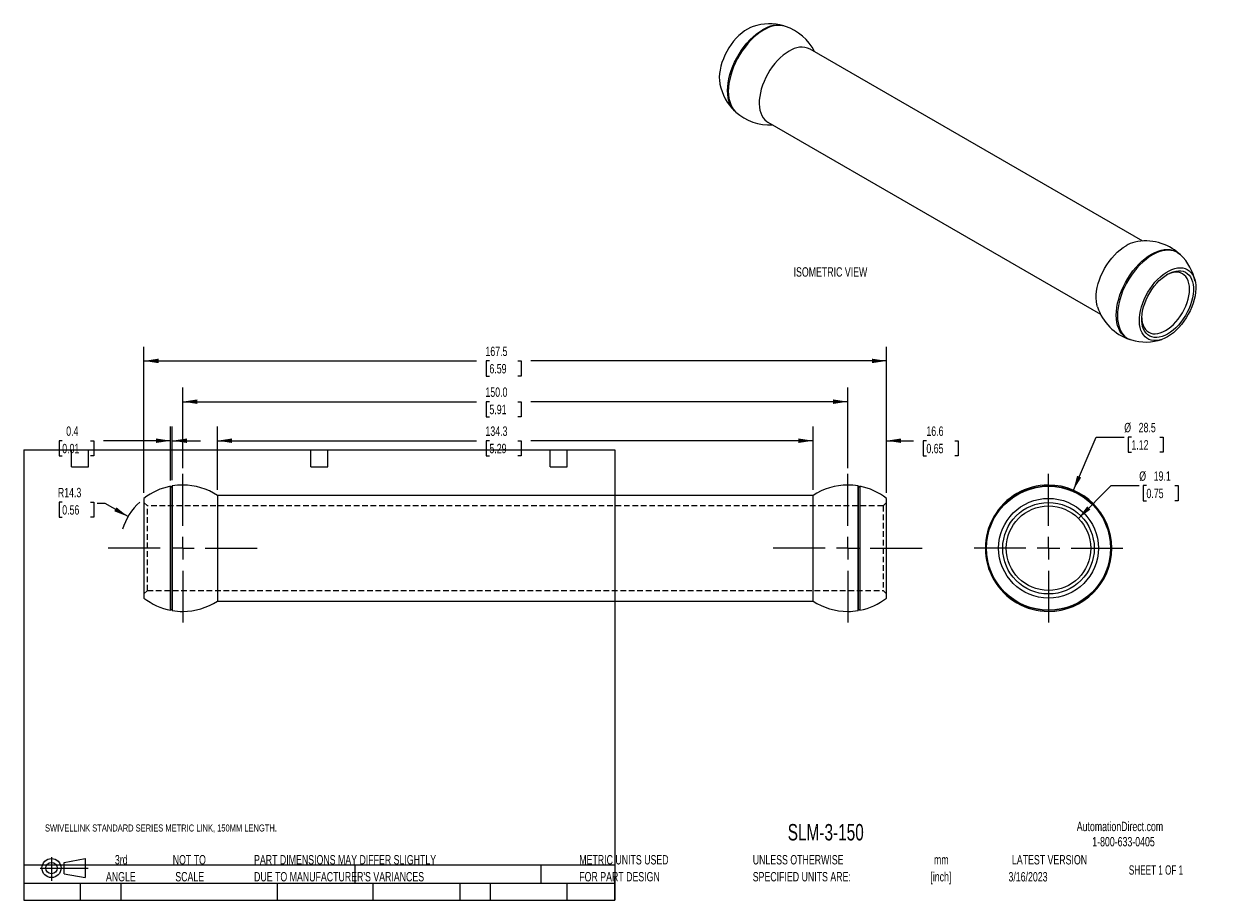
# Model space of a CAD drawing. Header units: millimetres. Extents: x 6 to 543, y 6 to 402.
import ezdxf

# ---------------------------------------------------------------- set-up
doc = ezdxf.new("R2010")
doc.units = ezdxf.units.MM
doc.header["$LTSCALE"] = 2
doc.linetypes.add('CENTERX2', pattern=[20.32, 12.7, -2.54, 2.54, -2.54])
doc.linetypes.add('HIDDEN', pattern=[1.905, 1.27, -0.635])
doc.layers.add('CENTER', color=40, linetype='CENTERX2')
doc.layers.add('HIDDEN', color=102, linetype='HIDDEN')
doc.layers.add('DIMENSIONS', color=140, linetype='Continuous', lineweight=25)
doc.layers.add('TEXT', color=140, linetype='Continuous', lineweight=25)
doc.styles.add('SLDTEXTSTYLE0', font='TXT', dxfattribs={"width": 0.7})
doc.styles.add('SLDTEXTSTYLE1', font='TXT', dxfattribs={"width": 0.65})
doc.dimstyles.new('SLDDIMSTYLE0', dxfattribs={"dimtxt": 4.316016, "dimasz": 6.604, "dimexe": 0, "dimexo": 0.0625, "dimgap": 1.079004, "dimtad": 0, "dimtih": 1, "dimtoh": 1, "dimlfac": 0.5, "dimrnd": 1e-09, "dimzin": 12, "dimdsep": 46, "dimtxsty": 'SLDTEXTSTYLE0', "dimsah": 1, "dimcen": 0, "dimadec": 0, "dimazin": 3, "dimtfac": 1, "dimtofl": 0, "dimtmove": 0, "dimatfit": 3, "dimfxl": 0, "dimfrac": 2, "dimtolj": 1, "dimtzin": 12, "dimarcsym": 0})
doc.dimstyles.new('SLDDIMSTYLE1', dxfattribs={"dimtxt": 4.316016, "dimasz": 6.604, "dimexe": 0, "dimexo": 0.0625, "dimgap": 1.079004, "dimtad": 0, "dimtih": 1, "dimtoh": 1, "dimlfac": 0.5, "dimrnd": 1e-09, "dimzin": 12, "dimdsep": 46, "dimtxsty": 'SLDTEXTSTYLE0', "dimsah": 1, "dimcen": 0, "dimadec": 0, "dimazin": 3, "dimtfac": 1, "dimtofl": 0, "dimtmove": 0, "dimatfit": 3, "dimfxl": 0, "dimfrac": 2, "dimtolj": 1, "dimtzin": 12, "dimarcsym": 0})
doc.dimstyles.new('SLDDIMSTYLE2', dxfattribs={"dimtxt": 4.316016, "dimasz": 6.604, "dimexe": 0, "dimexo": 0.0625, "dimgap": 1.079004, "dimtad": 0, "dimtih": 1, "dimtoh": 1, "dimlfac": 0.5, "dimrnd": 1e-09, "dimdsep": 46, "dimtxsty": 'SLDTEXTSTYLE0', "dimsah": 1, "dimcen": 0.09, "dimadec": 0, "dimazin": 2, "dimtfac": 1, "dimtmove": 0, "dimatfit": 0, "dimfxl": 0, "dimfrac": 2, "dimtolj": 1, "dimtzin": 12, "dimarcsym": 0})
doc.dimstyles.new('SLDDIMSTYLE3', dxfattribs={"dimtxt": 4.316016, "dimasz": 6.604, "dimexe": 0, "dimexo": 0.0625, "dimgap": 1.079004, "dimtad": 0, "dimtih": 1, "dimtoh": 1, "dimlfac": 0.5, "dimrnd": 1e-09, "dimzin": 12, "dimdsep": 46, "dimtxsty": 'SLDTEXTSTYLE0', "dimsah": 1, "dimcen": 0.09, "dimadec": 0, "dimazin": 3, "dimtfac": 1, "dimtofl": 0, "dimtmove": 0, "dimatfit": 3, "dimfxl": 0, "dimfrac": 2, "dimtolj": 1, "dimtzin": 12, "dimarcsym": 0})
doc.dimstyles.new('SLDDIMSTYLE4', dxfattribs={"dimtxt": 4.316016, "dimasz": 6.604, "dimexe": 0, "dimexo": 0.0625, "dimgap": 1.079004, "dimtad": 0, "dimtih": 1, "dimtoh": 1, "dimlfac": 0.5, "dimrnd": 1e-09, "dimzin": 4, "dimdsep": 46, "dimtxsty": 'SLDTEXTSTYLE0', "dimsah": 1, "dimcen": 0.09, "dimadec": 0, "dimazin": 1, "dimtfac": 1, "dimtofl": 0, "dimtmove": 0, "dimatfit": 3, "dimfxl": 0, "dimfrac": 2, "dimtolj": 1, "dimtzin": 12, "dimarcsym": 0})
doc.dimstyles.new('SLDDIMSTYLE5', dxfattribs={"dimtxt": 4.316016, "dimasz": 6.604, "dimexe": 0, "dimexo": 0.0625, "dimgap": 1.079004, "dimtad": 0, "dimtih": 1, "dimtoh": 1, "dimlfac": 0.5, "dimrnd": 1e-09, "dimzin": 12, "dimdsep": 46, "dimtxsty": 'SLDTEXTSTYLE0', "dimsah": 1, "dimcen": 0.09, "dimadec": 0, "dimazin": 3, "dimtfac": 1, "dimtmove": 0, "dimatfit": 0, "dimfxl": 0, "dimfrac": 2, "dimtolj": 1, "dimtzin": 12, "dimarcsym": 0})

# ---------------------------------------------------------------- blocks, each defined once
blk = doc.blocks.new('Block11')
at = {"color": 7, "linetype": 'Continuous', "lineweight": 18}
for p, q in [((0, 5.76), (21.75, 5.76)), ((5.18, 10.62), (5.18, 0)), ((10.96, 8.33), (20.35, 10.06)), ((10.96, 3.19), (10.96, 8.33)), ((20.35, 10.06), (20.35, 1.46)), ((10.96, 3.19), (20.35, 1.46))]:
    blk.add_line(p, q, dxfattribs=at)
for radius in [4.3, 2.57]:
    blk.add_circle((5.18, 5.76), radius, dxfattribs=at)
blk = doc.blocks.new('Block12')
at = {"color": 7, "linetype": 'Continuous'}
blk.add_blockref('Block11', (0, 0), dxfattribs=at)
blk = doc.blocks.new('SW_NOTE_0')
at = {"layer": 'TEXT', "color": 0, "char_height": 4.233, "attachment_point": 2, "style": 'SLDTEXTSTYLE0'}
for s, insert in [('mm', (5.69, 5.46)), ('[inch]', (5.52, -2.19))]:
    blk.add_mtext(s, dxfattribs=dict(at, insert=insert))
blk = doc.blocks.new('SW_NOTE_0_1')
at = {"layer": 'TEXT', "color": 0, "char_height": 4.2333, "attachment_point": 1, "style": 'SLDTEXTSTYLE0'}
for s, insert in [('UNLESS OTHERWISE', (0, 5.46)), ('SPECIFIED UNITS ARE:', (0, -2.19))]:
    blk.add_mtext(s, dxfattribs=dict(at, insert=insert))
blk = doc.blocks.new('SW_NOTE_0_2')
at = {"layer": 'TEXT', "color": 0, "char_height": 4.2333, "attachment_point": 1, "style": 'SLDTEXTSTYLE0'}
for s, insert in [('PART DIMENSIONS MAY DIFFER SLIGHTLY', (0, 5.46)), ("DUE TO MANUFACTURER'S VARIANCES", (0, -2.19))]:
    blk.add_mtext(s, dxfattribs=dict(at, insert=insert))
blk = doc.blocks.new('SW_NOTE_0_3')
at = {"layer": 'TEXT', "color": 0, "char_height": 4.233, "attachment_point": 2, "style": 'SLDTEXTSTYLE0'}
for s, insert in [('NOT TO', (10.52, 5.46)), ('SCALE', (10.71, -2.19))]:
    blk.add_mtext(s, dxfattribs=dict(at, insert=insert))
blk = doc.blocks.new('SW_NOTE_0_4')
at = {"layer": 'TEXT', "color": 0, "char_height": 4.233, "attachment_point": 2, "style": 'SLDTEXTSTYLE0'}
for s, insert in [('3rd', (4.63, 5.46)), ('ANGLE', (4.44, -2.19))]:
    blk.add_mtext(s, dxfattribs=dict(at, insert=insert))
blk = doc.blocks.new('SW_NOTE_0_5')
at = {"layer": 'TEXT', "color": 0, "char_height": 4.2333, "attachment_point": 1, "style": 'SLDTEXTSTYLE0'}
for s, insert in [('METRIC UNITS USED', (0, 5.46)), ('FOR PART DESIGN', (0, -2.19))]:
    blk.add_mtext(s, dxfattribs=dict(at, insert=insert))
blk = doc.blocks.new('_D')
at = {"layer": 'DIMENSIONS'}
for p, q in [((479.86, 191.34), (490.11, 215.28)), ((490.11, 215.28), (502.81, 215.28)), ((506.07, 215.28), (504.62, 215.28)), ((504.62, 215.28), (504.62, 208.42)), ((518.89, 215.28), (520.34, 215.28)), ((520.34, 215.28), (520.34, 208.42)), ((504.62, 208.42), (506.07, 208.42)), ((520.34, 208.42), (518.89, 208.42))]:
    blk.add_line(p, q, dxfattribs=at)
blk.add_solid([(479.86, 191.34), (483.39, 197.01), (481.53, 197.81)], dxfattribs=at)
at = {"layer": 'DIMENSIONS', "char_height": 4.233, "attachment_point": 1, "style": 'SLDTEXTSTYLE0'}
for s, insert in [('%%c', (502.81, 221.7)), ('28.5', (509.32, 221.7)), ('1.12', (506.07, 213.87))]:
    blk.add_mtext(s, dxfattribs=dict(at, insert=insert))
blk = doc.blocks.new('_D_1')
at = {"layer": 'DIMENSIONS'}
for p, q in [((482.12, 178.61), (496.87, 193.37)), ((496.87, 193.37), (509.57, 193.37)), ((512.83, 193.37), (511.38, 193.37)), ((511.38, 193.37), (511.38, 186.51)), ((525.66, 193.37), (527.11, 193.37)), ((527.11, 193.37), (527.11, 186.51)), ((511.38, 186.51), (512.83, 186.51)), ((527.11, 186.51), (525.66, 186.51))]:
    blk.add_line(p, q, dxfattribs=at)
blk.add_solid([(482.12, 178.61), (487.5, 182.57), (486.07, 184)], dxfattribs=at)
at = {"layer": 'DIMENSIONS', "char_height": 4.233, "attachment_point": 1, "style": 'SLDTEXTSTYLE0'}
for s, insert in [('%%c', (509.57, 199.8)), ('19.1', (516.09, 199.8)), ('0.75', (512.83, 191.97))]:
    blk.add_mtext(s, dxfattribs=dict(at, insert=insert))
blk = doc.blocks.new('SW_CENTERMARKSYMBOL_0')
at = {"layer": 'CENTER', "color": 0}
for p, q in [((0, 10.16), (0, 33.58)), ((-10.16, 0), (-33.58, 0)), ((0, 0), (-5.08, 0)), ((0, 0), (0, 5.08)), ((0, 0), (0, -5.08)), ((0, 0), (5.08, 0)), ((10.16, 0), (33.58, 0)), ((0, -10.16), (0, -33.58))]:
    blk.add_line(p, q, dxfattribs=at)
blk = doc.blocks.new('_D_2')
at = {"layer": 'DIMENSIONS'}
for p, q in [((23.7, 185.94), (22.25, 185.94)), ((22.25, 185.94), (22.25, 179.08)), ((36.52, 185.94), (37.97, 185.94)), ((37.97, 185.94), (37.97, 179.08)), ((43.1, 185.33), (39.42, 185.33)), ((53.39, 179.39), (43.1, 185.33)), ((22.25, 179.08), (23.7, 179.08)), ((37.97, 179.08), (36.52, 179.08))]:
    blk.add_line(p, q, dxfattribs=at)
blk.add_arc((78.07, 165.14), 28.5, 132.9747, 162.5607, dxfattribs=at)
blk.add_solid([(53.39, 179.39), (48.18, 183.58), (47.16, 181.82)], dxfattribs=at)
at = {"layer": 'DIMENSIONS', "char_height": 4.233, "attachment_point": 1, "style": 'SLDTEXTSTYLE0'}
for s, insert in [('R14.3', (21.73, 192.36)), ('0.56', (23.7, 184.54))]:
    blk.add_mtext(s, dxfattribs=dict(at, insert=insert))
blk = doc.blocks.new('_D_3')
at = {"layer": 'DIMENSIONS'}
for p, q in [((72.62, 195.66), (72.62, 219.99)), ((73.37, 195.79), (73.37, 219.99)), ((23.7, 213.64), (22.25, 213.64)), ((22.25, 213.64), (22.25, 206.78)), ((36.52, 213.64), (37.97, 213.64)), ((37.97, 213.64), (37.97, 206.78)), ((72.62, 213.64), (42.37, 213.64)), ((73.37, 213.64), (86.07, 213.64)), ((22.25, 206.78), (23.7, 206.78)), ((37.97, 206.78), (36.52, 206.78))]:
    blk.add_line(p, q, dxfattribs=at)
for points in [[(72.62, 213.64), (66.01, 214.66), (66.01, 212.63)], [(73.37, 213.64), (79.97, 212.63), (79.97, 214.66)]]:
    blk.add_solid(points, dxfattribs=at)
at = {"layer": 'DIMENSIONS', "char_height": 4.233, "attachment_point": 1, "style": 'SLDTEXTSTYLE0'}
for s, insert in [('0.4', (25.49, 220.07)), ('0.01', (23.7, 212.24))]:
    blk.add_mtext(s, dxfattribs=dict(at, insert=insert))
blk = doc.blocks.new('_D_4')
at = {"layer": 'DIMENSIONS'}
for p, q in [((93.73, 191.5), (93.73, 219.99)), ((362.41, 191.5), (362.41, 219.99)), ((93.73, 213.64), (210.58, 213.64)), ((216.43, 213.64), (214.98, 213.64)), ((214.98, 213.64), (214.98, 206.78)), ((229.25, 213.64), (230.7, 213.64)), ((230.7, 213.64), (230.7, 206.78)), ((362.41, 213.64), (235.1, 213.64)), ((214.98, 206.78), (216.43, 206.78)), ((230.7, 206.78), (229.25, 206.78))]:
    blk.add_line(p, q, dxfattribs=at)
for points in [[(93.73, 213.64), (100.33, 212.63), (100.33, 214.66)], [(362.41, 213.64), (355.81, 214.66), (355.81, 212.63)]]:
    blk.add_solid(points, dxfattribs=at)
at = {"layer": 'DIMENSIONS', "char_height": 4.233, "attachment_point": 1, "style": 'SLDTEXTSTYLE0'}
for s, insert in [('134.3', (214.63, 220.07)), ('5.29', (216.43, 212.24))]:
    blk.add_mtext(s, dxfattribs=dict(at, insert=insert))
blk = doc.blocks.new('_D_5')
at = {"layer": 'DIMENSIONS'}
for p, q in [((78.07, 201.26), (78.07, 237.6)), ((378.07, 201.26), (378.07, 237.6)), ((78.07, 231.25), (210.58, 231.25)), ((216.43, 231.25), (214.98, 231.25)), ((214.98, 231.25), (214.98, 224.39)), ((229.25, 231.25), (230.7, 231.25)), ((230.7, 231.25), (230.7, 224.39)), ((378.07, 231.25), (235.1, 231.25)), ((214.98, 224.39), (216.43, 224.39)), ((230.7, 224.39), (229.25, 224.39))]:
    blk.add_line(p, q, dxfattribs=at)
for points in [[(78.07, 231.25), (84.67, 230.23), (84.67, 232.27)], [(378.07, 231.25), (371.47, 232.27), (371.47, 230.23)]]:
    blk.add_solid(points, dxfattribs=at)
at = {"layer": 'DIMENSIONS', "char_height": 4.233, "attachment_point": 1, "style": 'SLDTEXTSTYLE0'}
for s, insert in [('150.0', (214.63, 237.67)), ('5.91', (216.43, 229.85))]:
    blk.add_mtext(s, dxfattribs=dict(at, insert=insert))
blk = doc.blocks.new('_D_6')
at = {"layer": 'DIMENSIONS'}
for p, q in [((60.57, 190.18), (60.57, 255.99)), ((395.57, 190.18), (395.57, 255.99)), ((60.57, 249.64), (210.58, 249.64)), ((216.43, 249.64), (214.98, 249.64)), ((214.98, 249.64), (214.98, 242.78)), ((229.25, 249.64), (230.7, 249.64)), ((230.7, 249.64), (230.7, 242.78)), ((395.57, 249.64), (235.1, 249.64)), ((214.98, 242.78), (216.43, 242.78)), ((230.7, 242.78), (229.25, 242.78))]:
    blk.add_line(p, q, dxfattribs=at)
for points in [[(60.57, 249.64), (67.17, 248.63), (67.17, 250.66)], [(395.57, 249.64), (388.97, 250.66), (388.97, 248.63)]]:
    blk.add_solid(points, dxfattribs=at)
at = {"layer": 'DIMENSIONS', "char_height": 4.233, "attachment_point": 1, "style": 'SLDTEXTSTYLE0'}
for s, insert in [('167.5', (214.63, 256.07)), ('6.59', (216.43, 248.24))]:
    blk.add_mtext(s, dxfattribs=dict(at, insert=insert))
blk = doc.blocks.new('_D_7')
at = {"layer": 'DIMENSIONS'}
for p, q in [((362.41, 191.5), (362.41, 219.99)), ((395.57, 190.18), (395.57, 219.99)), ((362.41, 213.64), (349.71, 213.64)), ((395.57, 213.64), (407.7, 213.64)), ((413.55, 213.64), (412.1, 213.64)), ((412.1, 213.64), (412.1, 206.78)), ((426.37, 213.64), (427.82, 213.64)), ((427.82, 213.64), (427.82, 206.78)), ((412.1, 206.78), (413.55, 206.78)), ((427.82, 206.78), (426.37, 206.78))]:
    blk.add_line(p, q, dxfattribs=at)
for points in [[(362.41, 213.64), (355.81, 214.66), (355.81, 212.63)], [(395.57, 213.64), (402.17, 212.63), (402.17, 214.66)]]:
    blk.add_solid(points, dxfattribs=at)
at = {"layer": 'DIMENSIONS', "char_height": 4.233, "attachment_point": 1, "style": 'SLDTEXTSTYLE0'}
for s, insert in [('16.6', (413.55, 220.07)), ('0.65', (413.55, 212.24))]:
    blk.add_mtext(s, dxfattribs=dict(at, insert=insert))
blk = doc.blocks.new('SW_CENTERMARKSYMBOL_1')
at = {"layer": 'CENTER', "color": 0}
for p, q in [((0, 10.16), (0, 33.58)), ((-10.16, 0), (-33.58, 0)), ((0, 0), (-5.08, 0)), ((0, 0), (0, 5.08)), ((0, 0), (0, -5.08)), ((0, 0), (5.08, 0)), ((10.16, 0), (33.58, 0)), ((0, -10.16), (0, -33.58))]:
    blk.add_line(p, q, dxfattribs=at)
blk = doc.blocks.new('SW_CENTERMARKSYMBOL_2')
at = {"layer": 'CENTER', "color": 0}
for p, q in [((0, 10.16), (0, 33.58)), ((-10.16, 0), (-33.58, 0)), ((0, 0), (-5.08, 0)), ((0, 0), (0, 5.08)), ((0, 0), (0, -5.08)), ((0, 0), (5.08, 0)), ((10.16, 0), (33.58, 0)), ((0, -10.16), (0, -33.58))]:
    blk.add_line(p, q, dxfattribs=at)

msp = doc.modelspace()

# ---------------------------------------------------------------- linework, layer by layer
for p, q in [((511.142, 303.722), (361.144, 390.314)), ((342.096, 357.318), (492.094, 270.726)), ((72.616, 137.171), (72.616, 193.117)), ((73.366, 193.253), (73.366, 137.035)), ((73.372, 137.1), (73.372, 193.187)), ((382.769, 193.187), (382.769, 137.1)), ((382.775, 137.035), (382.775, 193.253)), ((383.525, 193.117), (383.525, 137.171)), ((362.411, 188.956), (93.73, 188.956)), ((93.73, 188.956), (93.73, 141.331)), ((362.411, 141.331), (362.411, 188.956)), ((60.571, 187.638), (60.571, 142.649)), ((395.571, 142.649), (395.571, 187.638)), ((93.73, 141.331), (362.411, 141.331))]:
    msp.add_line(p, q)
at = {"flags": 128}
for points in [[(332.862, 399.339), (331.554, 398.505), (330.259, 397.525), (328.992, 396.409), (327.766, 395.167), (326.595, 393.814), (325.489, 392.364), (324.462, 390.832), (323.524, 389.235), (322.684, 387.589), (321.953, 385.911), (321.337, 384.22), (320.844, 382.534), (320.478, 380.87), (320.243, 379.246), (320.142, 377.679), (320.175, 376.186), (320.344, 374.783), (320.399, 374.488)], [(327.33, 362.153), (327.048, 362.409), (326.222, 363.325), (325.511, 364.388), (324.921, 365.592), (324.456, 366.924), (324.122, 368.374), (323.92, 369.929), (323.852, 371.576), (323.92, 373.301), (324.122, 375.089), (324.456, 376.925), (324.921, 378.794), (325.511, 380.678), (326.222, 382.564), (327.048, 384.433), (327.982, 386.27), (329.016, 388.06), (330.14, 389.788), (331.346, 391.438), (332.623, 392.996), (333.96, 394.45), (335.346, 395.786), (336.769, 396.994), (338.216, 398.063), (339.676, 398.984)], [(340.1, 398.828), (338.633, 397.902), (337.179, 396.828), (335.749, 395.615), (334.356, 394.272), (333.013, 392.811), (331.73, 391.245), (330.518, 389.587), (329.388, 387.851), (328.349, 386.053), (327.411, 384.206), (326.581, 382.328), (325.866, 380.433), (325.273, 378.539), (324.806, 376.662), (324.47, 374.817), (324.267, 373.02), (324.199, 371.287), (324.267, 369.632), (324.47, 368.069), (324.806, 366.612), (325.273, 365.273), (325.866, 364.064), (326.581, 362.995), (327.411, 362.075), (327.606, 361.896)], [(335.425, 400.517), (334.171, 400.016), (332.862, 399.339)], [(351.62, 389.371), (350.279, 388.519), (348.951, 387.522), (347.649, 386.388), (346.388, 385.129), (345.178, 383.758), (344.032, 382.287), (342.961, 380.733), (341.977, 379.11), (341.088, 377.435), (340.304, 375.723), (339.633, 373.992), (339.081, 372.26), (338.653, 370.543), (338.354, 368.859), (338.187, 367.224), (338.154, 365.654), (338.254, 364.166), (338.487, 362.773), (338.851, 361.49), (339.342, 360.33), (339.954, 359.304), (340.683, 358.422), (341.52, 357.693), (342.096, 357.318)], [(490.747, 274.026), (490.476, 275.032), (490.243, 276.424), (490.143, 277.913), (490.176, 279.482), (490.343, 281.117), (490.642, 282.802), (491.07, 284.519), (491.622, 286.251), (492.294, 287.981), (493.077, 289.693), (493.966, 291.369), (494.95, 292.992), (496.021, 294.546), (497.167, 296.016), (498.377, 297.387), (499.639, 298.646), (500.94, 299.78), (502.268, 300.778), (503.609, 301.629)], [(505.656, 259.208), (505.546, 259.239), (504.416, 259.671), (503.378, 260.27), (502.439, 261.034), (501.609, 261.954), (500.895, 263.023), (500.301, 264.232), (499.835, 265.57), (499.498, 267.027), (499.296, 268.59), (499.228, 270.245), (499.296, 271.978), (499.498, 273.775), (499.835, 275.62), (500.301, 277.498), (500.895, 279.392), (501.609, 281.286), (502.439, 283.164), (503.378, 285.011), (504.416, 286.81), (505.546, 288.545), (506.758, 290.203), (508.041, 291.769), (509.385, 293.23), (510.777, 294.573), (512.207, 295.787), (513.661, 296.861), (515.129, 297.786)], [(515.553, 297.452), (514.093, 296.532), (512.645, 295.463), (511.222, 294.255), (509.836, 292.919), (508.499, 291.465), (507.222, 289.906), (506.017, 288.256), (504.892, 286.529), (503.859, 284.739), (502.925, 282.901), (502.099, 281.032), (501.388, 279.147), (500.797, 277.262), (500.333, 275.394), (499.998, 273.558), (499.796, 271.769), (499.729, 270.044), (499.796, 268.397), (499.998, 266.842), (500.333, 265.392), (500.797, 264.06), (501.388, 262.857), (502.099, 261.793), (502.925, 260.878), (503.859, 260.118), (504.892, 259.521), (506.014, 259.093)], [(515.129, 297.786), (516.596, 298.555), (518.05, 299.16), (519.48, 299.597), (520.873, 299.862), (522.216, 299.953), (523.499, 299.868), (524.711, 299.609), (525.841, 299.178), (526.879, 298.578), (527.818, 297.815), (527.899, 297.737)], [(528.177, 297.484), (527.247, 298.241), (526.213, 298.838), (525.089, 299.267), (523.883, 299.524), (522.606, 299.609), (521.269, 299.518), (519.883, 299.255), (518.46, 298.82), (517.013, 298.217), (515.553, 297.452)], [(522.367, 260.552), (521.058, 259.874), (519.764, 259.36), (518.497, 259.014), (517.271, 258.84), (516.099, 258.839), (514.994, 259.013), (513.966, 259.359), (513.028, 259.873), (512.189, 260.551), (511.458, 261.384), (510.842, 262.364), (510.348, 263.48), (509.982, 264.721), (509.747, 266.074), (509.646, 267.524), (509.68, 269.056), (509.848, 270.653), (510.149, 272.299), (510.58, 273.977), (511.135, 275.668), (511.809, 277.354), (512.596, 279.018), (513.486, 280.642), (514.47, 282.209), (515.537, 283.702), (516.678, 285.105), (517.878, 286.404), (519.126, 287.585), (520.409, 288.634), (521.712, 289.542), (523.022, 290.299), (524.325, 290.895), (525.607, 291.326), (526.855, 291.587), (528.056, 291.674), (529.196, 291.587), (530.264, 291.327), (531.248, 290.896), (532.138, 290.299), (532.924, 289.543), (533.599, 288.636), (534.154, 287.586), (534.584, 286.406), (534.885, 285.107), (535.054, 283.704), (535.087, 282.211), (534.986, 280.644), (534.751, 279.02), (534.385, 277.356), (533.892, 275.67), (533.276, 273.979), (532.545, 272.302), (531.705, 270.655), (530.767, 269.058), (529.74, 267.526), (528.634, 266.076), (527.462, 264.723), (526.237, 263.482), (524.97, 262.365), (523.675, 261.385), (522.367, 260.552)], [(522.367, 261.765), (521.105, 261.115), (519.857, 260.631), (518.639, 260.318), (517.465, 260.181), (516.348, 260.22), (515.302, 260.435), (514.338, 260.824), (513.469, 261.382), (512.704, 262.102), (512.052, 262.977), (511.522, 263.995), (511.118, 265.145), (510.846, 266.414), (510.71, 267.786), (510.71, 269.246), (510.846, 270.776), (511.118, 272.359), (511.522, 273.975), (512.052, 275.606), (512.704, 277.233), (513.469, 278.837), (514.338, 280.398), (515.302, 281.899), (516.348, 283.323), (517.465, 284.651), (518.639, 285.869), (519.857, 286.963), (521.105, 287.919), (522.367, 288.727), (523.629, 289.376), (524.876, 289.86), (526.094, 290.173), (527.269, 290.311), (528.386, 290.272), (529.432, 290.056), (530.395, 289.668), (531.265, 289.11), (532.03, 288.389), (532.681, 287.515), (533.212, 286.496), (533.616, 285.346), (533.887, 284.077), (534.024, 282.705), (534.024, 281.245), (533.887, 279.715), (533.616, 278.133), (533.212, 276.517), (532.681, 274.885), (532.03, 273.258), (531.265, 271.655), (530.395, 270.093), (529.432, 268.592), (528.386, 267.169), (527.269, 265.84), (526.094, 264.622), (524.876, 263.529), (523.629, 262.572), (522.367, 261.765)], [(521.469, 263.32), (522.675, 264.095), (523.867, 265.016), (525.028, 266.073), (526.144, 267.252), (527.202, 268.537), (528.188, 269.914), (529.089, 271.364), (529.894, 272.869), (530.593, 274.411), (531.178, 275.97), (531.64, 277.526), (531.975, 279.06), (532.177, 280.553), (532.245, 281.985), (532.177, 283.339), (531.975, 284.598), (531.64, 285.746), (531.178, 286.768), (530.593, 287.652), (529.894, 288.387), (529.089, 288.962), (528.188, 289.372), (527.202, 289.611), (526.144, 289.675), (525.028, 289.565), (523.867, 289.281), (522.675, 288.827), (521.907, 288.451)], [(510.701, 269.04), (510.76, 268.189), (510.963, 266.93), (511.297, 265.782), (511.76, 264.76), (512.344, 263.876), (513.044, 263.142), (513.849, 262.566), (514.75, 262.156), (515.735, 261.918), (516.793, 261.853), (517.91, 261.964), (519.071, 262.248), (520.262, 262.702), (521.469, 263.32)]]:
    msp.add_lwpolyline(points, dxfattribs=at)
for radius in [28.109, 27.973, 22.494, 20.638, 19.05]:
    msp.add_circle((468.645, 165.144), radius)
for centre, radius, start, end in [((342.762, 378.93), 22.8, 73.5591, 108.77154), ((346.465, 389.107), 11.985, 74.97418, 124.50422), ((346.942, 388.85), 12.098, 75.68478, 124.43875), ((342.762, 378.93), 22.8, 26.67337, 71.66722), ((357.197, 381.611), 9.556, 65.60541, 125.70505), ((342.762, 378.93), 22.8, 191.23384, 226.44628), ((342.762, 378.93), 22.8, 228.33816, 273.33201), ((510.661, 289.861), 13.719, 102.84678, 120.93317), ((512.467, 280.961), 22.8, 48.33839, 102.29822), ((512.467, 280.961), 22.8, 11.23384, 46.44651), ((512.467, 280.961), 22.8, 197.70716, 251.66698), ((512.467, 280.961), 22.8, 253.55887, 288.77154), ((78.071, 165.144), 28.5, 101.03355, 127.88184), ((72.991, 193.187), 0.381, 190.65057, 350.11539), ((78.071, 165.144), 28.5, 90.00482, 99.50163), ((78.071, 165.144), 28.5, 56.67068, 90.00482), ((378.071, 165.144), 28.5, 90.00482, 123.32932), ((378.071, 165.144), 28.5, 80.49856, 90.00482), ((383.15, 193.187), 0.381, 189.88442, 349.34962), ((378.071, 165.144), 28.5, 52.11816, 78.96664), ((468.645, 165.144), 28.5, 89.99248, 270), ((468.645, 165.144), 28.5, 270, 89.99248), ((78.071, 165.144), 28.5, 232.11816, 258.96645), ((78.071, 165.144), 28.5, 270.00567, 303.32932), ((378.071, 165.144), 28.5, 236.67068, 270.00567), ((378.071, 165.144), 28.5, 281.03336, 307.88184), ((72.991, 137.1), 0.381, 9.88461, 169.34943), ((78.071, 165.144), 28.5, 260.49837, 270.00567), ((378.071, 165.144), 28.5, 270.00567, 279.50144), ((383.15, 137.1), 0.381, 10.65038, 170.11558)]:
    msp.add_arc(centre, radius, start, end)
at = {"layer": 'HIDDEN'}
for p, q in [((62.158, 184.194), (60.571, 185.781)), ((62.158, 146.094), (62.158, 184.194)), ((393.983, 184.194), (62.158, 184.194)), ((395.571, 185.781), (393.983, 184.194)), ((393.983, 184.194), (393.983, 146.094)), ((60.571, 144.506), (62.158, 146.094)), ((62.158, 146.094), (393.983, 146.094)), ((393.983, 146.094), (395.571, 144.506))]:
    msp.add_line(p, q, dxfattribs=at)
for centre, start, end in [((72.991, 193.187), 350.11539, 9.88461), ((383.15, 193.187), 170.11558, 189.88442), ((72.991, 137.1), 350.11539, 9.88461), ((383.15, 137.1), 170.11558, 189.88442)]:
    msp.add_arc(centre, 0.381, start, end, dxfattribs=at)
at = {"layer": 'TEXT'}
for p, q in [((6.35, 209.55), (273.05, 209.55)), ((6.35, 209.55), (6.35, 6.35)), ((27.94, 201.93), (27.94, 209.55)), ((35.56, 201.93), (35.56, 209.55)), ((135.89, 201.93), (135.89, 209.55)), ((143.51, 201.93), (143.51, 209.55)), ((243.84, 201.93), (243.84, 209.55)), ((251.46, 201.93), (251.46, 209.55)), ((273.05, 209.55), (273.05, 6.35)), ((27.94, 201.93), (35.56, 201.93)), ((135.89, 201.93), (143.51, 201.93)), ((243.84, 201.93), (251.46, 201.93)), ((273.05, 22.126), (6.35, 22.126)), ((155.759, 22.126), (155.759, 13.97)), ((239.575, 22.126), (239.575, 13.97)), ((273.05, 6.35), (273.05, 16.51)), ((273.05, 13.97), (6.35, 13.97)), ((31.75, 13.97), (31.75, 6.35)), ((50.212, 13.97), (50.212, 6.35)), ((120.646, 13.97), (120.646, 6.35)), ((163.78, 13.97), (163.78, 6.35)), ((203.024, 13.97), (203.024, 6.35)), ((216.812, 13.97), (216.812, 6.35)), ((251.349, 13.97), (251.349, 6.35)), ((6.35, 6.35), (273.05, 6.35))]:
    msp.add_line(p, q, dxfattribs=at)

# ---------------------------------------------------------------- block references
at = {"layer": 'CENTER'}
for name, p in [('SW_CENTERMARKSYMBOL_2', (78.071, 165.144)), ('SW_CENTERMARKSYMBOL_1', (378.071, 165.144)), ('SW_CENTERMARKSYMBOL_0', (468.645, 165.144))]:
    msp.add_blockref(name, p, dxfattribs=at)
at = {"layer": 'TEXT'}
for name, p in [('SW_NOTE_0_4', (45.695, 21.271)), ('Block12', (13.676, 15.108)), ('SW_NOTE_0_3', (70.514, 21.271)), ('SW_NOTE_0_2', (110.239, 21.271)), ('SW_NOTE_0_5', (256.957, 21.271)), ('SW_NOTE_0_1', (335.216, 21.271)), ('SW_NOTE_0', (414.572, 21.266))]:
    msp.add_blockref(name, p, dxfattribs=at)

# ---------------------------------------------------------------- texts
for s, insert, char_height, attachment_point, style in [('ISOMETRIC VIEW', (353.651, 291.893), 4.23333, 1, 'SLDTEXTSTYLE0'), ('SWIVELLINK STANDARD SERIES METRIC LINK, 150MM LENGTH.', (15.931, 40.524), 3.175, 1, 'SLDTEXTSTYLE0'), ('SLM-3-150', (351.004, 40.729), 7.4083, 1, 'SLDTEXTSTYLE0'), ('AutomationDirect.com', (481.39, 41.753), 4.23333, 1, 'SLDTEXTSTYLE0'), ('1-800-633-0405', (488.383, 34.874), 4.23333, 1, 'SLDTEXTSTYLE0'), ('LATEST VERSION', (469.104, 26.728), 4.23333, 2, 'SLDTEXTSTYLE0'), ('SHEET 1 OF 1', (504.883, 22.103), 4.23333, 1, 'SLDTEXTSTYLE1'), ('3/16/2023', (459.403, 19.055), 4.2333, 2, 'SLDTEXTSTYLE0')]:
    msp.add_mtext(s, dxfattribs=dict(at, insert=insert, char_height=char_height, attachment_point=attachment_point, style=style))

# ---------------------------------------------------------------- dimensions: what is measured, and where the dimension line sits
at = {"layer": 'DIMENSIONS'}
for base, p1, p2, dimstyle, picture, middle in [((395.571, 249.644), (60.571, 187.638), (395.571, 187.638), 'SLDDIMSTYLE3', '_D_6', (222.842, 249.644)), ((378.071, 231.25), (78.071, 198.724), (378.071, 198.724), 'SLDDIMSTYLE4', '_D_5', (222.842, 231.25)), ((72.6161, 213.6439), (73.3659, 193.2529), (72.6161, 193.117), 'SLDDIMSTYLE2', '_D_3', (30.1085, 213.6439)), ((93.73, 213.644), (362.411, 188.956), (93.73, 188.956), 'SLDDIMSTYLE3', '_D_4', (222.842, 213.644)), ((395.571, 213.644), (362.411, 188.956), (395.571, 187.638), 'SLDDIMSTYLE5', '_D_7', (419.961, 213.644))]:
    dim = msp.add_linear_dim(base=base, p1=p1, p2=p2, dimstyle=dimstyle, dxfattribs=at)
    dim.commit()
    dim.dimension.update_dxf_attribs({"geometry": picture, "text_midpoint": middle, "dimtype": 160})
for p1, p2, picture, middle in [((457.428, 138.944), (479.862, 191.344), '_D', (512.478, 215.276)), ((455.175, 151.673), (482.115, 178.614), '_D_1', (519.246, 193.373))]:
    dim = msp.add_diameter_dim_2p(p1=p1, p2=p2, dimstyle='SLDDIMSTYLE0', dxfattribs=at)
    dim.commit()
    dim.dimension.update_dxf_attribs({"geometry": picture, "text_midpoint": middle, "dimtype": 163})
dim = msp.add_radius_dim(center=(78.071, 165.144), mpoint=(53.389, 179.394), dimstyle='SLDDIMSTYLE1', dxfattribs=at)
dim.commit()
dim.dimension.update_dxf_attribs({"geometry": '_D_2', "text_midpoint": (30.109, 185.333), "dimtype": 164})

doc.saveas('drawing.dxf')
